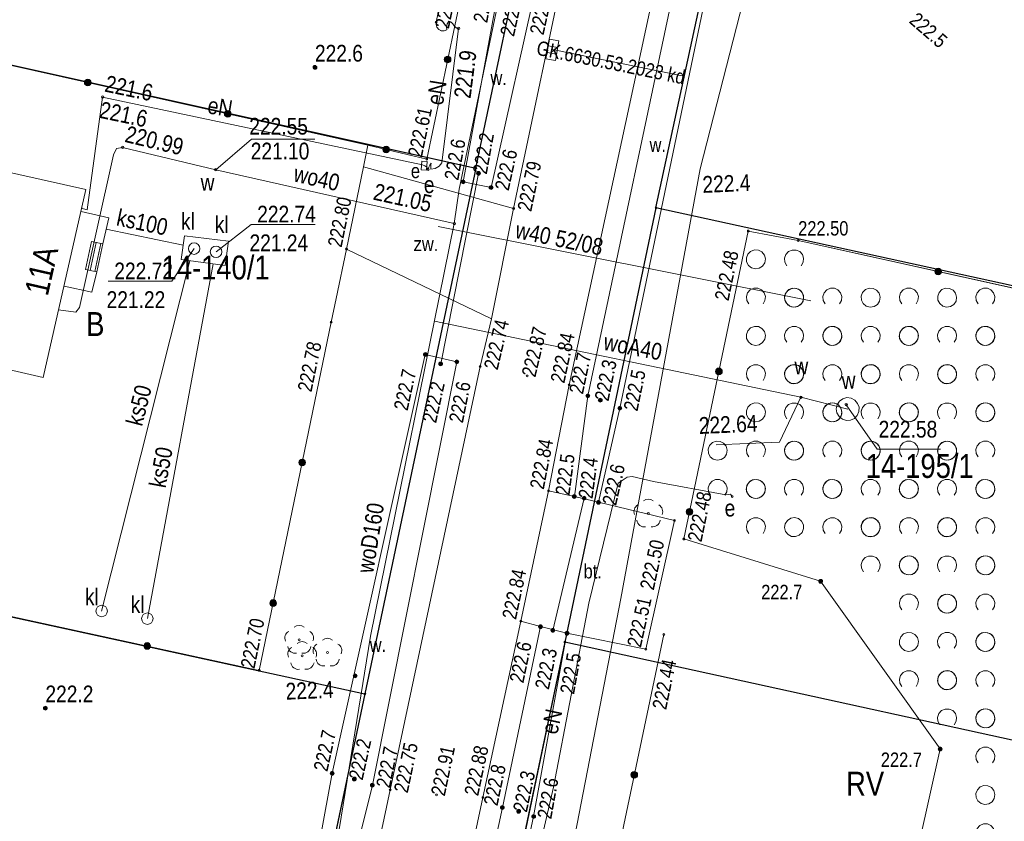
# Model space of a CAD drawing. Header units: metres. Extents: x 0 to 6601798, y -2700 to 5691112.
# Tile 40 of 60: x 6600167 to 6600219, y 5689920 to 5689962. Entities that reach past the tile are written whole.
import ezdxf
from ezdxf.enums import TextEntityAlignment as Align

# ---------------------------------------------------------------- set-up
doc = ezdxf.new("R2010")
doc.units = ezdxf.units.M
doc.header["$MEASUREMENT"] = 0
for name, color, linetype, lineweight in [('AS__Nowe_granice', 150, 'Continuous', 30), ('EBTPO_L_12', 7, 'Continuous', 5), ('EGBB_L_0', 7, 'Continuous', 5), ('Kontury', 7, 'Continuous', 5), ('Numery_dzialek', 150, 'Continuous', 5), ('OTK_E_T_3', 7, 'Continuous', 5), ('OTK_E_T_4', 7, 'Continuous', 5), ('OTK_L_0', 7, 'Continuous', 5), ('OTK_L_4', 7, 'Continuous', 5), ('OTK_L_5', 7, 'Continuous', 5), ('OTK_L_8', 7, 'Continuous', 5), ('OTO_L_0', 7, 'Continuous', 5), ('OTO_L_1', 7, 'Continuous', 5), ('OTO_L_2', 7, 'Continuous', 5), ('OTR_T_0', 7, 'Continuous', 5), ('OTR_T_1', 7, 'Continuous', 5), ('OTZ_L_1', 7, 'Continuous', 5), ('OTZ_T_0', 7, 'Continuous', 5), ('P_SUK_T_1', 7, 'Continuous', 5), ('P_SUKP_E_T_0', 7, 'Continuous', 5), ('P_SUKP_L_0', 7, 'Continuous', 5), ('podzial_uzytki', 7, 'Continuous', 5), ('Punkty', 7, 'Continuous', 5), ('SUE_E_T_1', 7, 'Continuous', 5), ('SUE_L_1', 7, 'Continuous', 5), ('SZOPO_L_0', 7, 'Continuous', 5), ('UEEOA_T_3', 7, 'Continuous', 5), ('UEEOA_T_9', 7, 'Continuous', 5), ('UEEOC_T_0', 7, 'Continuous', 5), ('UEEOO_T_0', 7, 'Continuous', 5), ('UEEPA_L_2', 7, 'Continuous', 5), ('UEEPB_L_0', 7, 'Continuous', 5), ('UEEPB_L_1', 7, 'Continuous', 5), ('UEEPON_L_0', 7, 'Continuous', 5), ('UKKOA_T_22', 7, 'Continuous', 5), ('UKKOA_T_25', 7, 'Continuous', 5), ('UKKOC_T_8', 7, 'Continuous', 5), ('UKKOO_T_7', 7, 'Continuous', 5), ('UKKPA_L_13', 7, 'Continuous', 5), ('UKKPOL_L_0', 7, 'Continuous', 5), ('UTTPOM_L_1', 7, 'Continuous', 5), ('UWWOA_T_0', 7, 'Continuous', 5), ('UWWOA_T_2', 7, 'Continuous', 5), ('UWWOA_T_7', 7, 'Continuous', 5), ('UWWOC_T_0', 7, 'Continuous', 5), ('UWWOC_T_2', 7, 'Continuous', 5), ('UWWOO_T_0', 7, 'Continuous', 5), ('UWWPA_L_0', 7, 'Continuous', 5), ('UWWPM_L_0', 7, 'Continuous', 5), ('UWWPM_L_1', 7, 'Continuous', 5), ('UWWPM_L_2', 7, 'Continuous', 5), ('Uzytki', 7, 'Continuous', 5), ('WODA_L_0', 7, 'Continuous', 5), ('WODA_T_0', 7, 'Continuous', 5), ('WWRPH_T_1', 7, 'Continuous', 5), ('WWRPP_T_0', 7, 'Continuous', 5)]:
    doc.layers.add(name, color=color, linetype=linetype, lineweight=lineweight)
doc.styles.add('STYL_ARIAL', font='ARIALN.TTF')

# ---------------------------------------------------------------- blocks, each defined once
blk = doc.blocks.new('GRO')
at = {"color": 7, "flags": 128}
blk.add_lwpolyline([(0, 0.45), (0.318, 0.318), (0.45, 0), (0.318, -0.318), (0, -0.45), (-0.318, -0.318), (-0.45, 0), (-0.318, 0.318), (0, 0.45)], dxfattribs=at)
blk = doc.blocks.new('403')
at = {"color": 0}
blk.add_circle((0, 0), 0.5, dxfattribs=at)
blk = doc.blocks.new('801')
at = {"color": 0}
for radius in [1, 0.9, 0.8, 0.7, 0.6, 0.5, 0.4, 0.3, 0.2, 0.1]:
    blk.add_circle((0, 0), radius, dxfattribs=at)
blk = doc.blocks.new('922')
at = {"color": 0}
blk.add_circle((0, 0), 0.5, dxfattribs=at)
for centre, radius, start, end in [((0, 3.5), 4, 50.114, 129.886), ((-3.5, 1), 4, 119.8482, 203.5195), ((3.5, 1), 4, 336.8845, 60.1518), ((-2, -3), 4, 187.477, 278.4788), ((2, -2.75), 4.25, 262.6459, 349.6289)]:
    blk.add_arc(centre, radius, start, end, dxfattribs=at)
blk = doc.blocks.new('509')
at = {"color": 0}
for p, q in [((-5, -2.5), (-5, 2.5)), ((-5, 2.5), (5.5, 2.5)), ((-1.5, 2.5), (-1.5, -2.5)), ((2, 2.5), (2, -2.5)), ((5.5, 2.5), (5.5, -2.5)), ((5.5, -2.5), (-5, -2.5))]:
    blk.add_line(p, q, dxfattribs=at)
blk = doc.blocks.new('625')
at = {"color": 0}
blk.add_circle((0, 0), 0.5, dxfattribs=at)
blk = doc.blocks.new('UGE')
at = {"color": 7, "flags": 128}
blk.add_lwpolyline([(0, 0.625), (0.442, 0.442), (0.625, 0), (0.442, -0.442), (0, -0.625), (-0.442, -0.442), (-0.625, 0), (-0.442, 0.442), (0, 0.625)], dxfattribs=at)
blk = doc.blocks.new('506')
at = {"color": 0}
blk.add_circle((0, 0), 3, dxfattribs=at)
blk = doc.blocks.new('621')
at = {"color": 0}
blk.add_circle((0, 0), 0.5, dxfattribs=at)
blk = doc.blocks.new('UGW')
at = {"color": 7, "flags": 128}
blk.add_lwpolyline([(0, 0.625), (0.442, 0.442), (0.625, 0), (0.442, -0.442), (0, -0.625), (-0.442, -0.442), (-0.625, 0), (-0.442, 0.442), (0, 0.625)], dxfattribs=at)
blk = doc.blocks.new('2_OTZK')
at = {"color": 7, "flags": 128}
for points in [[(-6.464, 6.464), (-8.208, 5.332), (-10.262, 5.007), (-12.27, 5.545), (-13.886, 6.853), (-14.83, 8.706), (-14.938, 10.782), (-14.193, 12.723), (-12.723, 14.193), (-10.782, 14.938), (-8.706, 14.83), (-6.853, 13.886), (-5.545, 12.27), (-5.007, 10.262), (-5.332, 8.208), (-6.464, 6.464)], [(6.25, 6.693), (5.232, 8.495), (5.031, 10.555), (5.682, 12.52), (7.072, 14.054), (8.965, 14.892), (11.035, 14.892), (12.928, 14.054), (14.318, 12.52), (14.969, 10.555), (14.768, 8.495), (13.75, 6.693)], [(-13.756, -13.3), (-14.771, -11.497), (-14.968, -9.439), (-14.316, -7.476), (-12.925, -5.945), (-11.034, -5.108), (-8.966, -5.108), (-7.075, -5.945), (-5.684, -7.476), (-5.032, -9.439), (-5.229, -11.497), (-6.244, -13.3)], [(6.464, -6.464), (8.208, -5.332), (10.262, -5.007), (12.27, -5.545), (13.886, -6.853), (14.83, -8.706), (14.938, -10.782), (14.193, -12.723), (12.723, -14.193), (10.782, -14.938), (8.706, -14.83), (6.853, -13.886), (5.545, -12.27), (5.007, -10.262), (5.332, -8.208), (6.464, -6.464)]]:
    blk.add_lwpolyline(points, dxfattribs=at)

msp = doc.modelspace()

# ---------------------------------------------------------------- linework, layer by layer
at = {"layer": 'AS__Nowe_granice', "linetype": 'Continuous', "flags": 128}
for points in [[(6600200.35, 5689951.99), (6600208.127, 5689987.959)], [(6600190.94, 5689954.07), (6600196.68, 5689981.2)], [(6600157.598, 5689961.475), (6600190.94, 5689954.07)], [(6600190.94, 5689954.07), (6600185.13, 5689926.57)], [(6600200.35, 5689951.99), (6600195.59, 5689929.28)], [(6600233.762, 5689944.692), (6600200.35, 5689951.99)], [(6600151.756, 5689933.844), (6600185.13, 5689926.57)], [(6600195.59, 5689929.28), (6600190.82, 5689906.58)], [(6600228.996, 5689921.965), (6600195.59, 5689929.28)], [(6600185.13, 5689926.57), (6600181.62, 5689909.94)]]:
    msp.add_lwpolyline(points, dxfattribs=at)
at = {"layer": 'EBTPO_L_12', "color": 7, "linetype": 'Continuous', "flags": 128}
for points in [[(6600170.29, 5689951.8), (6600171.74, 5689951.47)], [(6600171.74, 5689951.47), (6600171.43, 5689950.1)], [(6600170.84, 5689950.229), (6600170.52, 5689948.769)], [(6600170.764, 5689948.716), (6600171.084, 5689950.176)], [(6600171.43, 5689950.1), (6600170.84, 5689950.229)], [(6600171.328, 5689950.122), (6600171.008, 5689948.662)], [(6600171.11, 5689948.64), (6600171.43, 5689950.1)], [(6600171.11, 5689948.64), (6600170.52, 5689948.769)], [(6600171.11, 5689948.64), (6600170.86, 5689947.57)], [(6600170.86, 5689947.57), (6600169.4, 5689947.9)]]:
    msp.add_lwpolyline(points, dxfattribs=at)
at = {"layer": 'EGBB_L_0', "color": 7, "linetype": 'Continuous', "flags": 128}
for points in [[(6600162.51, 5689954.75), (6600170.54, 5689952.94)], [(6600170.54, 5689952.94), (6600168.31, 5689943.12)], [(6600168.31, 5689943.12), (6600160.28, 5689944.96)]]:
    msp.add_lwpolyline(points, dxfattribs=at)
at = {"layer": 'Kontury', "color": 3, "linetype": 'Continuous', "flags": 128}
for points in [[(6600208.13, 5689987.96), (6600200.35, 5689951.99)], [(6600190.94, 5689954.07), (6600196.68, 5689981.2)], [(6600157.596, 5689961.469), (6600189.06, 5689954.488)], [(6600200.35, 5689951.99), (6600195.58, 5689929.28)], [(6600183.38, 5689926.95), (6600151.757, 5689933.846)], [(6600195.58, 5689929.28), (6600193.15, 5689917.71)], [(6600183.41, 5689918.41), (6600185.13, 5689926.56)]]:
    msp.add_lwpolyline(points, dxfattribs=at)
at = {"layer": 'OTK_L_0', "color": 7, "linetype": 'Continuous', "flags": 128}
for points in [[(6600192.91, 5689951.951), (6600195.847, 5689965.947)], [(6600200.636, 5689965.153), (6600195.812, 5689942.728)], [(6600191.75, 5689946.18), (6600192.91, 5689951.951)], [(6600191.159, 5689943.693), (6600191.75, 5689946.18)], [(6600186.453, 5689921.554), (6600191.159, 5689943.693)], [(6600195.812, 5689942.728), (6600194.739, 5689937.185)], [(6600194.739, 5689937.185), (6600193.285, 5689930.373)], [(6600193.285, 5689930.373), (6600191.306, 5689921.151)], [(6600181.136, 5689896.463), (6600186.453, 5689921.554)], [(6600191.306, 5689921.151), (6600185.785, 5689895.345)]]:
    msp.add_lwpolyline(points, dxfattribs=at)
at = {"layer": 'OTK_L_4', "color": 7, "linetype": 'Continuous', "flags": 128}
for points in [[(6600184.167, 5689949.835), (6600185.051, 5689954.14)], [(6600185.051, 5689954.14), (6600192.91, 5689951.951)], [(6600192.91, 5689951.951), (6600191.75, 5689946.18)], [(6600191.75, 5689946.18), (6600184.167, 5689949.835)], [(6600193.285, 5689930.373), (6600194.739, 5689937.185)], [(6600194.739, 5689937.185), (6600196.085, 5689936.898)], [(6600196.085, 5689936.898), (6600197.349, 5689936.593)], [(6600197.349, 5689936.593), (6600201.312, 5689935.639)], [(6600201.312, 5689935.639), (6600199.815, 5689928.912)], [(6600194.312, 5689930.093), (6600193.285, 5689930.373)], [(6600195.697, 5689929.745), (6600194.312, 5689930.093)], [(6600199.815, 5689928.912), (6600195.697, 5689929.745)]]:
    msp.add_lwpolyline(points, dxfattribs=at)
at = {"layer": 'OTK_L_5', "color": 7, "linetype": 'Continuous', "flags": 128}
for points in [[(6600196.786, 5689942.159), (6600201.61, 5689964.974)], [(6600190.27, 5689953.346), (6600192.342, 5689964.634)], [(6600203.322, 5689964.859), (6600198.463, 5689941.511)], [(6600194.231, 5689964.224), (6600191.73, 5689953.05)], [(6600191.73, 5689953.05), (6600190.27, 5689953.346)], [(6600183.422, 5689922.421), (6600188.288, 5689944.321)], [(6600188.288, 5689944.321), (6600189.942, 5689943.936)], [(6600189.942, 5689943.936), (6600185.524, 5689921.801)], [(6600196.085, 5689936.898), (6600196.786, 5689942.159)], [(6600198.463, 5689941.511), (6600197.349, 5689936.593)], [(6600197.349, 5689936.593), (6600196.085, 5689936.898)], [(6600194.312, 5689930.093), (6600192.318, 5689920.632)], [(6600195.697, 5689929.745), (6600194.312, 5689930.093)], [(6600193.952, 5689920.163), (6600195.697, 5689929.745)], [(6600181.934, 5689914.337), (6600183.422, 5689922.421)], [(6600185.524, 5689921.801), (6600183.618, 5689914.089)], [(6600192.318, 5689920.632), (6600186.544, 5689893.796)], [(6600188.25, 5689893.262), (6600193.952, 5689920.163)]]:
    msp.add_lwpolyline(points, dxfattribs=at)
at = {"layer": 'OTK_L_8', "color": 7, "linetype": 'Continuous', "flags": 128}
for points in [[(6600189.097, 5689943.828), (6600191.07, 5689953.789)], [(6600196.6, 5689936.806), (6600194.959, 5689929.897)]]:
    msp.add_lwpolyline(points, dxfattribs=at)
at = {"layer": 'OTO_L_0', "color": 7, "linetype": 'Continuous', "flags": 128}
for points in [[(6600190.563, 5689965.004), (6600188.363, 5689954.534)], [(6600185.277, 5689955.266), (6600185.051, 5689954.14)], [(6600188.363, 5689954.534), (6600185.277, 5689955.266)], [(6600205.179, 5689950.776), (6600201.811, 5689934.673)], [(6600205.179, 5689950.776), (6600207.786, 5689950.281)], [(6600207.786, 5689950.281), (6600233.73, 5689944.542)], [(6600183.634, 5689947.254), (6600184.167, 5689949.835)], [(6600183.368, 5689946.015), (6600179.609, 5689927.806)], [(6600200.759, 5689929.679), (6600195.689, 5689905.536)]]:
    msp.add_lwpolyline(points, dxfattribs=at)
at = {"layer": 'OTO_L_0', "color": 7, "linetype": 'Continuous'}
for centre, radius in [((6600189.458, 5689959.746), 0.175), ((6600189.458, 5689959.746), 0.158), ((6600189.458, 5689959.746), 0.14), ((6600189.458, 5689959.746), 0.122), ((6600189.458, 5689959.746), 0.105), ((6600189.458, 5689959.746), 0.0875), ((6600189.458, 5689959.746), 0.07), ((6600189.458, 5689959.746), 0.0525), ((6600189.458, 5689959.746), 0.035), ((6600186.248, 5689955.036), 0.175), ((6600186.248, 5689955.036), 0.158), ((6600186.248, 5689955.036), 0.14), ((6600186.248, 5689955.036), 0.122), ((6600186.248, 5689955.036), 0.105), ((6600186.248, 5689955.036), 0.0875), ((6600186.248, 5689955.036), 0.07), ((6600186.248, 5689955.036), 0.0525), ((6600186.248, 5689955.036), 0.035), ((6600215.109, 5689948.661), 0.175), ((6600215.109, 5689948.661), 0.158), ((6600215.109, 5689948.661), 0.14), ((6600215.109, 5689948.661), 0.122), ((6600215.109, 5689948.661), 0.105), ((6600215.109, 5689948.661), 0.0875), ((6600215.109, 5689948.661), 0.07), ((6600215.109, 5689948.661), 0.0525), ((6600215.109, 5689948.661), 0.035), ((6600203.644, 5689943.435), 0.175), ((6600203.644, 5689943.435), 0.158), ((6600203.644, 5689943.435), 0.14), ((6600203.644, 5689943.435), 0.122), ((6600203.644, 5689943.435), 0.105), ((6600203.644, 5689943.435), 0.0875), ((6600203.644, 5689943.435), 0.07), ((6600203.644, 5689943.435), 0.0525), ((6600203.644, 5689943.435), 0.035), ((6600181.852, 5689938.67), 0.175), ((6600181.852, 5689938.67), 0.158), ((6600181.852, 5689938.67), 0.14), ((6600181.852, 5689938.67), 0.122), ((6600181.852, 5689938.67), 0.105), ((6600181.852, 5689938.67), 0.0875), ((6600181.852, 5689938.67), 0.07), ((6600181.852, 5689938.67), 0.0525), ((6600181.852, 5689938.67), 0.035), ((6600202.108, 5689936.094), 0.175), ((6600202.108, 5689936.094), 0.158), ((6600202.108, 5689936.094), 0.14), ((6600202.108, 5689936.094), 0.122), ((6600202.108, 5689936.094), 0.105), ((6600202.108, 5689936.094), 0.0875), ((6600202.108, 5689936.094), 0.07), ((6600202.108, 5689936.094), 0.0525), ((6600202.108, 5689936.094), 0.035), ((6600180.335, 5689931.325), 0.175), ((6600180.335, 5689931.325), 0.158), ((6600180.335, 5689931.325), 0.14), ((6600180.335, 5689931.325), 0.122), ((6600180.335, 5689931.325), 0.105), ((6600180.335, 5689931.325), 0.0875), ((6600180.335, 5689931.325), 0.07), ((6600180.335, 5689931.325), 0.0525), ((6600180.335, 5689931.325), 0.035), ((6600199.218, 5689922.339), 0.175), ((6600199.218, 5689922.339), 0.158), ((6600199.218, 5689922.339), 0.14), ((6600199.218, 5689922.339), 0.122), ((6600199.218, 5689922.339), 0.105), ((6600199.218, 5689922.339), 0.0875), ((6600199.218, 5689922.339), 0.07), ((6600199.218, 5689922.339), 0.0525), ((6600199.218, 5689922.339), 0.035)]:
    msp.add_circle(centre, radius, dxfattribs=at)
at = {"layer": 'OTO_L_1', "color": 7, "linetype": 'Continuous', "flags": 128}
msp.add_lwpolyline([(6600184.167, 5689949.835), (6600185.051, 5689954.14)], dxfattribs=at)
at = {"layer": 'OTO_L_2', "color": 7, "linetype": 'Continuous', "flags": 128}
msp.add_lwpolyline([(6600183.368, 5689946.015), (6600183.634, 5689947.254)], dxfattribs=at)
at = {"layer": 'OTZ_L_1', "color": 7, "linetype": 'Continuous', "flags": 128}
for points in [[(6600201.811, 5689934.673), (6600205.179, 5689950.776)], [(6600205.179, 5689950.776), (6600207.786, 5689950.281)], [(6600207.786, 5689950.281), (6600233.727, 5689944.527)], [(6600208.96, 5689932.464), (6600201.811, 5689934.673)], [(6600215.214, 5689923.696), (6600208.96, 5689932.464)], [(6600213.051, 5689914.018), (6600215.214, 5689923.696)]]:
    msp.add_lwpolyline(points, dxfattribs=at)
at = {"layer": 'P_SUKP_L_0', "color": 30, "linetype": 'Continuous', "flags": 128}
msp.add_lwpolyline([(6600194.94, 5689960.27), (6600201.81, 5689958.88)], dxfattribs=at)
at = {"layer": 'SUE_L_1', "color": 1, "linetype": 'Continuous', "flags": 128}
for points in [[(6600188.074, 5689953.971), (6600188.104, 5689954.429)], [(6600188.104, 5689954.429), (6600188.39, 5689954.41)], [(6600188.39, 5689954.41), (6600188.36, 5689953.953)], [(6600188.36, 5689953.953), (6600188.074, 5689953.971)]]:
    msp.add_lwpolyline(points, dxfattribs=at)
at = {"layer": 'SZOPO_L_0', "color": 7, "linetype": 'Continuous', "flags": 128}
for points in [[(6600185.277, 5689955.266), (6600157.594, 5689961.455)], [(6600151.759, 5689933.856), (6600179.609, 5689927.806)]]:
    msp.add_lwpolyline(points, dxfattribs=at)
at = {"layer": 'SZOPO_L_0', "color": 7, "linetype": 'Continuous'}
for centre, radius in [((6600170.638, 5689958.539), 0.175), ((6600170.638, 5689958.539), 0.158), ((6600170.638, 5689958.539), 0.14), ((6600170.638, 5689958.539), 0.122), ((6600170.638, 5689958.539), 0.105), ((6600170.638, 5689958.539), 0.0875), ((6600170.638, 5689958.539), 0.07), ((6600170.638, 5689958.539), 0.0525), ((6600170.638, 5689958.539), 0.035), ((6600177.958, 5689956.902), 0.175), ((6600177.958, 5689956.902), 0.158), ((6600177.958, 5689956.902), 0.14), ((6600177.958, 5689956.902), 0.122), ((6600177.958, 5689956.902), 0.105), ((6600177.958, 5689956.902), 0.0875), ((6600177.958, 5689956.902), 0.07), ((6600177.958, 5689956.902), 0.0525), ((6600177.958, 5689956.902), 0.035), ((6600173.746, 5689929.08), 0.175), ((6600173.746, 5689929.08), 0.158), ((6600173.746, 5689929.08), 0.14), ((6600173.746, 5689929.08), 0.122), ((6600173.746, 5689929.08), 0.105), ((6600173.746, 5689929.08), 0.0875), ((6600173.746, 5689929.08), 0.07), ((6600173.746, 5689929.08), 0.0525), ((6600173.746, 5689929.08), 0.035)]:
    msp.add_circle(centre, radius, dxfattribs=at)
at = {"layer": 'UEEPA_L_2', "color": 1, "linetype": 'Continuous', "flags": 128}
msp.add_lwpolyline([(6600189.238, 5689963.554), (6600188.855, 5689961.697)], dxfattribs=at)
at = {"layer": 'UEEPB_L_0', "color": 1, "linetype": 'Continuous', "flags": 128}
msp.add_lwpolyline([(6600196.836, 5689931.32), (6600198.367, 5689937.598)], dxfattribs=at)
at = {"layer": 'UEEPB_L_1', "color": 1, "linetype": 'Continuous', "flags": 128}
msp.add_lwpolyline([(6600199.103, 5689937.949), (6600200.225, 5689937.686)], dxfattribs=at)
at = {"layer": 'UEEPON_L_0', "color": 1, "linetype": 'Continuous', "flags": 128}
for points in [[(6600189.422, 5689961.301), (6600189.282, 5689961.237), (6600189.129, 5689961.24), (6600188.991, 5689961.307), (6600188.895, 5689961.428), (6600188.86, 5689961.577)], [(6600189.422, 5689961.301), (6600189.282, 5689961.237), (6600189.128, 5689961.239), (6600188.99, 5689961.307), (6600188.895, 5689961.427), (6600188.86, 5689961.577)], [(6600189.151, 5689954.345), (6600190.03, 5689961.366)], [(6600189.422, 5689961.301), (6600189.404, 5689961.458), (6600189.439, 5689961.612), (6600189.524, 5689961.745)], [(6600189.422, 5689961.301), (6600189.404, 5689961.458), (6600189.44, 5689961.611), (6600189.524, 5689961.745)], [(6600189.524, 5689961.745), (6600189.64, 5689961.695), (6600189.736, 5689961.613), (6600189.804, 5689961.507)], [(6600189.524, 5689961.745), (6600189.64, 5689961.696), (6600189.736, 5689961.614), (6600189.804, 5689961.507)], [(6600190.03, 5689961.366), (6600189.939, 5689961.384), (6600189.86, 5689961.433), (6600189.804, 5689961.507)], [(6600190.03, 5689961.366), (6600189.939, 5689961.384), (6600189.861, 5689961.433), (6600189.804, 5689961.507)], [(6600170.612, 5689951.889), (6600171.418, 5689957.777)], [(6600171.418, 5689957.777), (6600188.144, 5689954.233)], [(6600188.144, 5689954.233), (6600188.27, 5689954.191), (6600188.375, 5689954.108), (6600188.444, 5689953.995)], [(6600188.144, 5689954.233), (6600188.271, 5689954.191), (6600188.375, 5689954.108), (6600188.444, 5689953.995)], [(6600188.444, 5689953.995), (6600188.481, 5689954.111), (6600188.534, 5689954.22), (6600188.601, 5689954.322)], [(6600188.444, 5689953.995), (6600188.481, 5689954.111), (6600188.534, 5689954.22), (6600188.601, 5689954.322)], [(6600188.584, 5689954.001), (6600188.579, 5689954.108), (6600188.584, 5689954.216), (6600188.601, 5689954.322)], [(6600188.584, 5689954.001), (6600188.579, 5689954.108), (6600188.584, 5689954.216), (6600188.601, 5689954.322)], [(6600189.151, 5689954.345), (6600189.008, 5689954.164), (6600188.811, 5689954.044), (6600188.584, 5689954.001)], [(6600189.151, 5689954.345), (6600189.008, 5689954.164), (6600188.811, 5689954.044), (6600188.584, 5689954.001)], [(6600170.288, 5689951.965), (6600170.612, 5689951.889)], [(6600170.289, 5689951.968), (6600170.612, 5689951.889)], [(6600196.836, 5689931.32), (6600198.367, 5689937.598)], [(6600198.367, 5689937.598), (6600198.844, 5689937.909)], [(6600198.844, 5689937.909), (6600199.103, 5689937.949)], [(6600199.103, 5689937.949), (6600200.225, 5689937.686)], [(6600200.225, 5689937.686), (6600204.008, 5689936.974)], [(6600204.008, 5689936.974), (6600204.247, 5689937.014)], [(6600204.247, 5689937.014), (6600204.342, 5689936.888)], [(6600194.985, 5689921.694), (6600196.836, 5689931.32)], [(6600193.656, 5689915.884), (6600194.985, 5689921.694)]]:
    msp.add_lwpolyline(points, dxfattribs=at)
at = {"layer": 'UKKOC_T_8', "color": 30, "linetype": 'Continuous', "flags": 128}
for points in [[(6600177.349, 5689949.686), (6600179.178, 5689951.116)], [(6600179.178, 5689951.116), (6600182.532, 5689951.116)], [(6600176.2, 5689949.856), (6600175.03, 5689948.145)], [(6600171.708, 5689948.145), (6600175.03, 5689948.145)]]:
    msp.add_lwpolyline(points, dxfattribs=at)
at = {"layer": 'UKKPA_L_13', "color": 30, "linetype": 'Continuous', "flags": 128}
for points in [[(6600175.529, 5689949.279), (6600175.692, 5689950.521)], [(6600175.692, 5689950.521), (6600178.003, 5689950.24)], [(6600178.003, 5689950.24), (6600177.824, 5689948.975)], [(6600177.824, 5689948.975), (6600175.529, 5689949.279)]]:
    msp.add_lwpolyline(points, dxfattribs=at)
at = {"layer": 'UKKPOL_L_0', "color": 30, "linetype": 'Continuous', "flags": 128}
for points in [[(6600171.61, 5689950.87), (6600175.63, 5689950.03)], [(6600175.98, 5689949.22), (6600171.366, 5689930.907)], [(6600173.757, 5689930.509), (6600177.19, 5689949.06)]]:
    msp.add_lwpolyline(points, dxfattribs=at)
at = {"layer": 'UTTPOM_L_1', "color": 30, "linetype": 'Continuous', "flags": 128}
for points in [[(6600210.784, 5689985.708), (6600202.658, 5689954.029)], [(6600202.658, 5689954.029), (6600198.508, 5689931.57)], [(6600198.508, 5689931.57), (6600193.066, 5689903.409)]]:
    msp.add_lwpolyline(points, dxfattribs=at)
at = {"layer": 'UWWOA_T_2', "color": 161, "linetype": 'Continuous', "flags": 128}
for points in [[(6600210.298, 5689941.691), (6600211.912, 5689939.372)], [(6600211.912, 5689939.372), (6600215.235, 5689939.372)]]:
    msp.add_lwpolyline(points, dxfattribs=at)
at = {"layer": 'UWWOC_T_2', "color": 161, "linetype": 'Continuous', "flags": 128}
for points in [[(6600177.334, 5689953.977), (6600179.197, 5689955.574)], [(6600179.197, 5689955.574), (6600182.519, 5689955.574)], [(6600207.93, 5689942.082), (6600206.812, 5689939.735)], [(6600203.493, 5689939.596), (6600206.812, 5689939.735)]]:
    msp.add_lwpolyline(points, dxfattribs=at)
at = {"layer": 'UWWPA_L_0', "color": 7, "linetype": 'Continuous', "flags": 128}
msp.add_lwpolyline([(6600209.923, 5689941.072), (6600209.812, 5689941.263), (6600209.778, 5689941.481), (6600209.825, 5689941.696), (6600209.946, 5689941.88), (6600210.125, 5689942.008), (6600210.339, 5689942.063), (6600210.558, 5689942.037), (6600210.753, 5689941.933), (6600210.897, 5689941.766), (6600210.971, 5689941.558), (6600210.964, 5689941.338), (6600210.879, 5689941.134), (6600210.726, 5689940.975), (6600210.526, 5689940.883), (6600210.306, 5689940.868), (6600210.096, 5689940.935), (6600209.923, 5689941.072)], dxfattribs=at)
at = {"layer": 'UWWPM_L_0', "color": 161, "linetype": 'Continuous', "flags": 128}
for points in [[(6600172.151, 5689955.097), (6600172.46, 5689955.147)], [(6600172.46, 5689955.147), (6600177.334, 5689953.977)], [(6600170.21, 5689946.78), (6600171.981, 5689954.764)], [(6600171.981, 5689954.764), (6600172.151, 5689955.097)], [(6600177.334, 5689953.977), (6600189.802, 5689951.161)], [(6600169.11, 5689946.65), (6600170.01, 5689946.53)], [(6600170.01, 5689946.53), (6600170.21, 5689946.78)]]:
    msp.add_lwpolyline(points, dxfattribs=at)
at = {"layer": 'UWWPM_L_1', "color": 161, "linetype": 'Continuous', "flags": 128}
for points in [[(6600196.371, 5689983.224), (6600190.059, 5689952.972)], [(6600190.059, 5689952.972), (6600189.802, 5689951.161)], [(6600189.802, 5689951.161), (6600185.426, 5689929.601)], [(6600182.47, 5689911.31), (6600185.426, 5689929.601)]]:
    msp.add_lwpolyline(points, dxfattribs=at)
at = {"layer": 'UWWPM_L_2', "color": 161, "linetype": 'Continuous', "flags": 128}
for points in [[(6600207.93, 5689942.082), (6600188.764, 5689946.063)], [(6600210.378, 5689941.464), (6600207.93, 5689942.082)]]:
    msp.add_lwpolyline(points, dxfattribs=at)
at = {"layer": 'Uzytki', "color": 3, "linetype": 'Continuous', "flags": 128}
for points in [[(6600200.35, 5689951.99), (6600208.13, 5689987.96)], [(6600196.68, 5689981.2), (6600190.94, 5689954.07)], [(6600190.94, 5689954.07), (6600157.598, 5689961.475)], [(6600185.13, 5689926.57), (6600190.94, 5689954.07)], [(6600195.59, 5689929.28), (6600200.35, 5689951.99)], [(6600151.757, 5689933.846), (6600185.13, 5689926.57)], [(6600193.15, 5689917.71), (6600195.59, 5689929.28)], [(6600185.13, 5689926.57), (6600181.62, 5689909.94)]]:
    msp.add_lwpolyline(points, dxfattribs=at)
at = {"layer": 'WODA_L_0', "color": 161, "linetype": 'Continuous', "flags": 128}
msp.add_lwpolyline([(6600188.959, 5689951.004), (6600208.441, 5689947.117)], dxfattribs=at)

# ---------------------------------------------------------------- block references
at = {"layer": 'OTR_T_0', "color": 7, "linetype": 'Continuous', "xscale": 0.1, "yscale": 0.1, "zscale": 0.1, "rotation": 0.0008399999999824}
for p in [(6600188.363, 5689954.534), (6600192.91, 5689951.951), (6600205.179, 5689950.776), (6600207.786, 5689950.281), (6600184.167, 5689949.835), (6600183.368, 5689946.015), (6600191.159, 5689943.693), (6600193.618, 5689943.197), (6600195.812, 5689942.728), (6600194.739, 5689937.185), (6600201.312, 5689935.639), (6600201.811, 5689934.673), (6600193.285, 5689930.373), (6600200.759, 5689929.679), (6600199.815, 5689928.912), (6600179.609, 5689927.806), (6600186.453, 5689921.554), (6600188.878, 5689921.289), (6600191.306, 5689921.151)]:
    msp.add_blockref('403', p, dxfattribs=at)
at = {"layer": 'OTR_T_1', "color": 7, "linetype": 'Continuous', "xscale": 0.1, "yscale": 0.1, "zscale": 0.1, "rotation": 0.0008399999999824}
for p in [(6600191.07, 5689953.789), (6600190.27, 5689953.346), (6600191.73, 5689953.05), (6600188.288, 5689944.321), (6600189.097, 5689943.828), (6600189.942, 5689943.936), (6600196.786, 5689942.159), (6600197.437, 5689941.935), (6600198.463, 5689941.511), (6600196.085, 5689936.898), (6600196.6, 5689936.806), (6600197.349, 5689936.593), (6600208.96, 5689932.464), (6600194.312, 5689930.093), (6600194.959, 5689929.897), (6600195.697, 5689929.745), (6600215.214, 5689923.696), (6600183.422, 5689922.421), (6600184.582, 5689922.123), (6600185.524, 5689921.801), (6600192.318, 5689920.632), (6600193.17, 5689920.439), (6600193.952, 5689920.163)]:
    msp.add_blockref('801', p, dxfattribs=at)
at = {"layer": 'OTZ_L_1', "color": 7, "linetype": 'Continuous', "xscale": 0.1, "yscale": 0.1, "zscale": 0.1}
for p in [(6600206.574, 5689948.292), (6600208.574, 5689946.292), (6600212.574, 5689946.292), (6600216.574, 5689946.292), (6600206.574, 5689944.292), (6600210.574, 5689944.292), (6600214.574, 5689944.292), (6600218.574, 5689944.292), (6600208.574, 5689942.292), (6600212.574, 5689942.292), (6600216.574, 5689942.292), (6600206.574, 5689940.292), (6600210.574, 5689940.292), (6600214.574, 5689940.292), (6600218.574, 5689940.292), (6600204.574, 5689938.292), (6600208.574, 5689938.292), (6600212.574, 5689938.292), (6600216.574, 5689938.292), (6600206.574, 5689936.292), (6600210.574, 5689936.292), (6600214.574, 5689936.292), (6600218.574, 5689936.292), (6600212.574, 5689934.292), (6600216.574, 5689934.292), (6600214.574, 5689932.292), (6600218.574, 5689932.292), (6600216.574, 5689930.292), (6600214.574, 5689928.292), (6600218.574, 5689928.292), (6600216.574, 5689926.292), (6600218.574, 5689924.292), (6600218.574, 5689920.292)]:
    msp.add_blockref('2_OTZK', p, dxfattribs=at)
at = {"layer": 'OTZ_T_0', "color": 7, "linetype": 'Continuous', "xscale": 0.1, "yscale": 0.1, "zscale": 0.1}
for p in [(6600199.952, 5689936.005), (6600181.695, 5689929.398), (6600183.173, 5689928.734), (6600181.853, 5689928.558)]:
    msp.add_blockref('922', p, dxfattribs=at)
at = {"layer": 'P_SUK_T_1', "color": 7, "linetype": 'Continuous', "xscale": 0.1, "yscale": 0.1, "zscale": 0.1, "rotation": 259.97387}
msp.add_blockref('509', (6600194.94, 5689960.27), dxfattribs=at)
at = {"layer": 'Punkty', "color": 7, "linetype": 'Continuous', "xscale": 0.1, "yscale": 0.1, "zscale": 0.1}
for p in [(6600190.94, 5689954.07), (6600200.35, 5689951.99), (6600195.59, 5689929.28), (6600185.13, 5689926.57)]:
    msp.add_blockref('GRO', p, dxfattribs=at)
at = {"layer": 'UEEOA_T_9', "color": 7, "linetype": 'Continuous', "xscale": 0.1, "yscale": 0.1, "zscale": 0.1}
for p, rotation in [((6600188.855, 5689961.697), 254.1248100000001), ((6600188.855, 5689961.697), 2.39496), ((6600188.444, 5689953.995), 2.39496), ((6600204.342, 5689936.888), 2.400689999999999)]:
    msp.add_blockref('625', p, dxfattribs=dict(at, rotation=rotation))
at = {"layer": 'UEEOC_T_0', "color": 1, "linetype": 'Continuous', "xscale": 0.1, "yscale": 0.1, "zscale": 0.1}
for p, rotation in [((6600190.03, 5689961.366), 2.39496), ((6600171.418, 5689957.777), 2.389229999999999)]:
    msp.add_blockref('UGE', p, dxfattribs=dict(at, rotation=rotation))
at = {"layer": 'UKKOA_T_22', "color": 14, "linetype": 'Continuous', "xscale": 0.1, "yscale": 0.1, "zscale": 0.1}
for p in [(6600176.2, 5689949.856), (6600177.349, 5689949.686), (6600171.366, 5689930.907), (6600173.757, 5689930.509)]:
    msp.add_blockref('506', p, dxfattribs=at)
at = {"layer": 'UKKOC_T_8', "color": 7, "linetype": 'Continuous', "xscale": 0.1, "yscale": 0.1, "zscale": 0.1}
for p in [(6600176.2, 5689949.856), (6600177.349, 5689949.686)]:
    msp.add_blockref('506', p, dxfattribs=at)
at = {"layer": 'UWWOA_T_7', "color": 7, "linetype": 'Continuous', "xscale": 0.1, "yscale": 0.1, "zscale": 0.1}
for p, rotation in [((6600177.334, 5689953.977), 346.34726), ((6600207.93, 5689942.082), 345.1784200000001), ((6600210.298, 5689941.691), 2.400689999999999)]:
    msp.add_blockref('621', p, dxfattribs=dict(at, rotation=rotation))
at = {"layer": 'UWWOC_T_0', "color": 161, "linetype": 'Continuous', "xscale": 0.1, "yscale": 0.1, "zscale": 0.1}
for p in [(6600172.46, 5689955.147), (6600189.802, 5689951.161)]:
    msp.add_blockref('UGW', p, dxfattribs=at)
at = {"layer": 'UWWOC_T_0', "color": 161, "linetype": 'Continuous', "xscale": 0.1, "yscale": 0.1, "zscale": 0.1, "rotation": 2.400689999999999}
msp.add_blockref('UGW', (6600210.298, 5689941.691), dxfattribs=at)
at = {"layer": 'UWWOC_T_2', "color": 161, "linetype": 'Continuous', "xscale": 0.1, "yscale": 0.1, "zscale": 0.1}
for p, rotation in [((6600177.334, 5689953.977), 270.00063), ((6600207.93, 5689942.082), 272.38414)]:
    msp.add_blockref('UGE', p, dxfattribs=dict(at, rotation=rotation))
at = {"layer": 'WWRPP_T_0', "color": 7, "linetype": 'Continuous', "xscale": 0.1, "yscale": 0.1, "zscale": 0.1}
for p in [(6600182.52, 5689959.33), (6600168.427, 5689925.831)]:
    msp.add_blockref('801', p, dxfattribs=at)
at = {"layer": 'WWRPP_T_0', "color": 7, "linetype": 'Continuous', "xscale": 0.1, "yscale": 0.1, "zscale": 0.1, "rotation": 2.39496}
msp.add_blockref('801', (6600184.622, 5689927.516), dxfattribs=at)

# ---------------------------------------------------------------- texts
at = {"layer": 'Numery_dzialek', "linetype": 'Continuous', "style": 'STYL_ARIAL'}
for s, p in [('14-140/1', (6600174.499, 5689947.867)), ('14-195/1', (6600211.314, 5689937.49))]:
    msp.add_text(s, height=1.25, dxfattribs=at).set_placement(p, align=Align.BOTTOM_LEFT)
at = {"layer": 'OTK_E_T_3', "color": 7, "linetype": 'Continuous', "style": 'STYL_ARIAL'}
for s, p in [('zw.', (6600188.326, 5689950.098)), ('bt.', (6600197.044, 5689932.986))]:
    msp.add_text(s, height=0.75, dxfattribs=at).set_placement(p, align=Align.MIDDLE_CENTER)
at = {"layer": 'OTK_E_T_4', "color": 7, "linetype": 'Continuous', "style": 'STYL_ARIAL'}
for p in [(6600192.127, 5689958.78), (6600200.445, 5689955.289), (6600185.814, 5689929.143)]:
    msp.add_text('w.', height=0.75, dxfattribs=at).set_placement(p, align=Align.MIDDLE_CENTER)
at = {"layer": 'OTR_T_0', "color": 7, "linetype": 'Continuous', "style": 'STYL_ARIAL'}
for s, rotation, p in [('222.70', 78.1, (6600190.282, 5689963.844)), ('222.48', 78.2, (6600204.9, 5689949.615)), ('222.78', 78.3, (6600183.091, 5689944.854)), ('222.50', 77.5, (6600201.019, 5689934.482))]:
    msp.add_text(s, height=0.75, rotation=rotation, dxfattribs=at).set_placement(p, align=Align.BOTTOM_RIGHT)
for s, rotation, p in [('222.61', 78.1, (6600188.328, 5689954.541)), ('222.80', 78.4, (6600184.132, 5689949.842)), ('222.84', 77.9, (6600195.778, 5689942.735)), ('222.84', 79, (6600194.704, 5689937.192)), ('222.84', 78, (6600193.25, 5689930.38)), ('222.51', 77.5, (6600199.781, 5689928.92)), ('222.70', 78.3, (6600179.574, 5689927.813)), ('222.88', 77.9, (6600191.272, 5689921.158))]:
    msp.add_text(s, height=0.75, rotation=rotation, dxfattribs=at).set_placement(p, align=Align.BOTTOM_LEFT)
for s, rotation, p in [('222.79', 78.1, (6600193.094, 5689951.912)), ('222.74', 76.6, (6600191.341, 5689943.65)), ('222.48', 78.2, (6600201.995, 5689934.635)), ('222.75', 78, (6600186.636, 5689921.515))]:
    msp.add_text(s, height=0.75, rotation=rotation, dxfattribs=at).set_placement(p, align=Align.TOP_LEFT)
msp.add_text('222.50', height=0.75, dxfattribs=at).set_placement((6600207.786, 5689950.316), align=Align.BOTTOM_LEFT)
for s, rotation, p in [('222.87', 76.6, (6600193.679, 5689943.183)), ('222.91', 78, (6600188.939, 5689921.276))]:
    msp.add_text(s, height=0.75, rotation=rotation, dxfattribs=at).set_placement(p, align=Align.MIDDLE_LEFT)
msp.add_text('222.44', height=0.75, rotation=78.1, dxfattribs=at).set_placement((6600200.689, 5689928.438), align=Align.TOP_RIGHT)
at = {"layer": 'OTR_T_1', "color": 7, "linetype": 'Continuous', "style": 'STYL_ARIAL'}
for s, rotation, p in [('222.6', 79.6, (6600192.135, 5689963.699)), ('222.7', 77.5, (6600188.046, 5689943.395)), ('222.6', 78.1, (6600194.08, 5689929.164))]:
    msp.add_text(s, height=0.75, rotation=rotation, dxfattribs=at).set_placement(p, align=Align.BOTTOM_RIGHT)
for s, rotation, p in [('222.3', 77.4, (6600193.026, 5689963.09)), ('222.2', 77.5, (6600188.951, 5689942.88)), ('222.3', 78.1, (6600194.823, 5689928.948))]:
    msp.add_text(s, height=0.75, rotation=rotation, dxfattribs=at).set_placement(p, align=Align.MIDDLE_RIGHT)
for s, rotation, p in [('222.7', 77.4, (6600194.205, 5689963.249)), ('222.6', 78.7, (6600189.938, 5689942.961)), ('222.5', 79.7, (6600195.71, 5689928.77))]:
    msp.add_text(s, height=0.75, rotation=rotation, dxfattribs=at).set_placement(p, align=Align.TOP_RIGHT)
for s, rotation, p in [('222.2', 79.6, (6600191.132, 5689953.778)), ('222.3', 78.1, (6600197.498, 5689941.922)), ('222.4', 82.4, (6600196.662, 5689936.798)), ('222.2', 77.5, (6600184.643, 5689922.11)), ('222.3', 78.1, (6600193.231, 5689920.426))]:
    msp.add_text(s, height=0.75, rotation=rotation, dxfattribs=at).set_placement(p, align=Align.MIDDLE_LEFT)
for s, rotation, p in [('222.6', 79.6, (6600190.235, 5689953.352)), ('222.7', 78.1, (6600196.751, 5689942.166)), ('222.5', 82.4, (6600196.05, 5689936.903)), ('222.7', 77.5, (6600183.388, 5689922.429)), ('222.8', 78.1, (6600192.283, 5689920.639))]:
    msp.add_text(s, height=0.75, rotation=rotation, dxfattribs=at).set_placement(p, align=Align.BOTTOM_LEFT)
for s, rotation, p in [('222.6', 77.4, (6600191.913, 5689953.009)), ('222.5', 78.2, (6600198.647, 5689941.473)), ('222.6', 77.2, (6600197.532, 5689936.551)), ('222.7', 78.7, (6600185.708, 5689921.764)), ('222.6', 79.7, (6600194.136, 5689920.13))]:
    msp.add_text(s, height=0.75, rotation=rotation, dxfattribs=at).set_placement(p, align=Align.TOP_LEFT)
for p in [(6600208.003, 5689932.277), (6600214.257, 5689923.509)]:
    msp.add_text('222.7', height=0.75, dxfattribs=at).set_placement(p, align=Align.TOP_RIGHT)
at = {"layer": 'OTZ_L_1', "color": 7, "linetype": 'Continuous', "style": 'STYL_ARIAL'}
msp.add_text('11A', height=1.25, rotation=77.2058, dxfattribs=at).set_placement((6600167.327, 5689947.607), align=Align.TOP_LEFT)
at = {"layer": 'P_SUKP_E_T_0', "color": 30, "linetype": 'Continuous', "style": 'STYL_ARIAL'}
msp.add_text('GK.6630.53.2023 kd', height=0.75, rotation=348.5618, dxfattribs=at).set_placement((6600197.996, 5689959.588), align=Align.MIDDLE_CENTER)
at = {"layer": 'podzial_uzytki', "color": 3, "linetype": 'Continuous', "style": 'STYL_ARIAL'}
for s, p in [('B', (6600170.559, 5689944.911)), ('RV', (6600210.292, 5689920.879))]:
    msp.add_text(s, height=1.25, dxfattribs=at).set_placement(p, align=Align.BOTTOM_LEFT)
at = {"layer": 'SUE_E_T_1', "color": 7, "linetype": 'Continuous', "style": 'STYL_ARIAL'}
msp.add_text('e', height=0.75, dxfattribs=at).set_placement((6600187.774, 5689953.918), align=Align.MIDDLE_CENTER)
at = {"layer": 'UEEOA_T_3', "color": 7, "linetype": 'Continuous', "style": 'STYL_ARIAL'}
for rotation, p in [(2.3948, (6600188.192, 5689953.624)), (2.3993, (6600203.919, 5689936.711)), (2.3993, (6600203.921, 5689936.713))]:
    msp.add_text('e', height=0.875, rotation=rotation, dxfattribs=at).set_placement(p, align=Align.TOP_LEFT)
at = {"layer": 'UEEOC_T_0', "color": 1, "linetype": 'Continuous', "style": 'STYL_ARIAL'}
msp.add_text('221.9', height=0.875, rotation=82.5946, dxfattribs=at).set_placement((6600190.108, 5689960.272), align=Align.TOP_RIGHT)
msp.add_text('221.6', height=0.875, rotation=348.156, dxfattribs=at).set_placement((6600171.426, 5689957.817), align=Align.BOTTOM_LEFT)
msp.add_text('221.6', height=0.875, rotation=348.1571, dxfattribs=at).set_placement((6600171.373, 5689957.562), align=Align.TOP_LEFT)
at = {"layer": 'UEEOO_T_0', "color": 1, "linetype": 'Continuous', "style": 'STYL_ARIAL'}
for rotation, p in [(80.9031, (6600189.467, 5689957.274)), (350.631, (6600176.817, 5689956.675)), (77.6425, (6600195.441, 5689924.355))]:
    msp.add_text('eN', height=0.875, rotation=rotation, dxfattribs=at).set_placement(p, align=Align.BOTTOM_LEFT)
at = {"layer": 'UKKOA_T_25', "color": 7, "linetype": 'Continuous', "style": 'STYL_ARIAL'}
for p in [(6600176.24, 5689950.578), (6600178.008, 5689950.417), (6600171.215, 5689930.948), (6600173.606, 5689930.55)]:
    msp.add_text('kl', height=0.875, dxfattribs=at).set_placement(p, align=Align.BOTTOM_RIGHT)
at = {"layer": 'UKKOC_T_8', "color": 30, "linetype": 'Continuous', "style": 'STYL_ARIAL'}
for s, p in [('222.74', (6600179.499, 5689952.097)), ('221.24', (6600179.097, 5689950.597)), ('222.72', (6600172.029, 5689949.126)), ('221.22', (6600171.627, 5689947.626))]:
    msp.add_text(s, height=0.875, dxfattribs=at).set_placement(p, align=Align.TOP_LEFT)
at = {"layer": 'UKKOO_T_7', "color": 30, "linetype": 'Continuous', "style": 'STYL_ARIAL'}
for s, rotation, p in [('ks100', 348.1976, (6600172.039, 5689950.822)), ('ks50', 75.8585, (6600173.732, 5689940.466)), ('ks50', 79.5156, (6600174.964, 5689937.257))]:
    msp.add_text(s, height=0.875, rotation=rotation, dxfattribs=at).set_placement(p, align=Align.BOTTOM_LEFT)
at = {"layer": 'UWWOA_T_0', "color": 7, "linetype": 'Continuous', "style": 'STYL_ARIAL'}
msp.add_text('w', height=0.875, rotation=2.4004, dxfattribs=at).set_placement((6600210.815, 5689942.281), align=Align.BOTTOM_RIGHT)
at = {"layer": 'UWWOA_T_2', "color": 7, "linetype": 'Continuous', "style": 'STYL_ARIAL'}
msp.add_text('w', height=0.875, dxfattribs=at).set_placement((6600177.266, 5689953.758), align=Align.TOP_RIGHT)
msp.add_text('w', height=0.875, dxfattribs=at).set_placement((6600208.315, 5689943.017), align=Align.BOTTOM_RIGHT)
msp.add_text('222.58', height=0.875, dxfattribs=at).set_placement((6600211.993, 5689939.713), align=Align.BOTTOM_LEFT)
at = {"layer": 'UWWOC_T_0', "color": 161, "linetype": 'Continuous', "style": 'STYL_ARIAL'}
msp.add_text('220.99', height=0.875, rotation=346.5016, dxfattribs=at).set_placement((6600172.47, 5689955.187), align=Align.BOTTOM_LEFT)
msp.add_text('221.05', height=0.875, rotation=347.4248, dxfattribs=at).set_placement((6600188.452, 5689951.504), align=Align.BOTTOM_RIGHT)
at = {"layer": 'UWWOC_T_2', "color": 161, "linetype": 'Continuous', "style": 'STYL_ARIAL'}
for s, p in [('222.55', (6600179.088, 5689956.691)), ('221.10', (6600179.162, 5689955.395))]:
    msp.add_text(s, height=0.875, dxfattribs=at).set_placement(p, align=Align.TOP_LEFT)
msp.add_text('222.64', height=0.875, rotation=2.3997, dxfattribs=at).set_placement((6600205.686, 5689940.029), align=Align.BOTTOM_RIGHT)
at = {"layer": 'UWWOO_T_0', "color": 161, "linetype": 'Continuous', "style": 'STYL_ARIAL'}
for s, rotation, p in [('wo40', 347.2728, (6600181.294, 5689953.125)), ('woA40', 349.4249, (6600197.512, 5689944.313)), ('woD160', 80.9845, (6600185.822, 5689932.808))]:
    msp.add_text(s, height=0.875, rotation=rotation, dxfattribs=at).set_placement(p, align=Align.BOTTOM_LEFT)
at = {"layer": 'WODA_T_0', "color": 161, "linetype": 'Continuous', "style": 'STYL_ARIAL'}
msp.add_text('w40 52/08', height=0.875, rotation=348.3645, dxfattribs=at).set_placement((6600192.894, 5689950.166), align=Align.BOTTOM_LEFT)
at = {"layer": 'WWRPH_T_1', "color": 14, "linetype": 'Continuous', "style": 'STYL_ARIAL'}
msp.add_text('222.5', height=0.75, rotation=319.0389, dxfattribs=at).set_placement((6600213.396, 5689961.53), align=Align.BOTTOM_LEFT)
at = {"layer": 'WWRPP_T_0', "color": 7, "linetype": 'Continuous', "style": 'STYL_ARIAL'}
for s, p in [('222.6', (6600182.52, 5689959.371)), ('222.2', (6600168.427, 5689925.872))]:
    msp.add_text(s, height=0.875, dxfattribs=at).set_placement(p, align=Align.BOTTOM_LEFT)
msp.add_text('222.4', height=0.875, rotation=2.3982, dxfattribs=at).set_placement((6600202.812, 5689952.506), align=Align.BOTTOM_LEFT)
msp.add_text('222.4', height=0.875, rotation=2.4, dxfattribs=at).set_placement((6600183.474, 5689927.249), align=Align.TOP_RIGHT)

doc.saveas('drawing.dxf')
